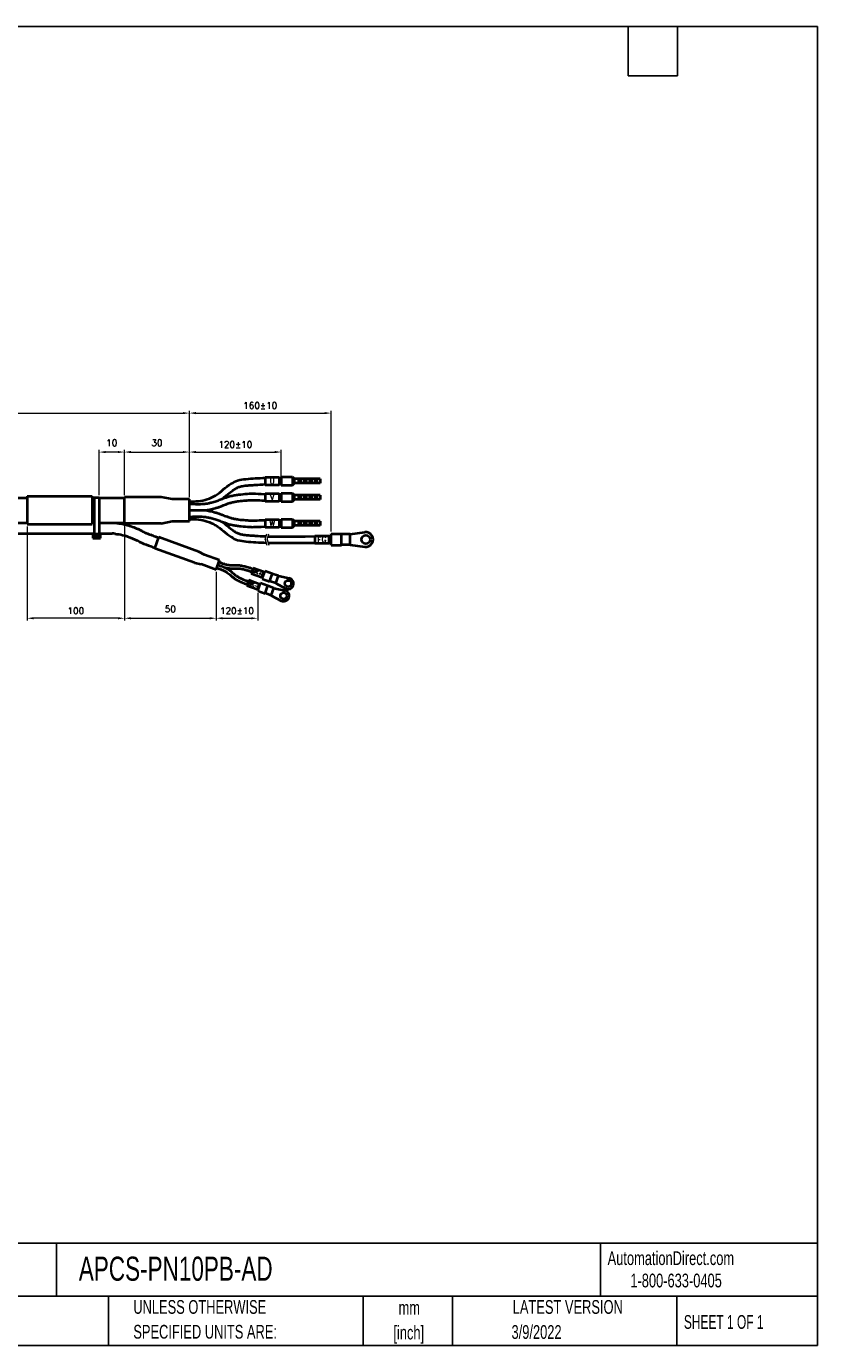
# Model space of a CAD drawing. Header units: millimetres. Extents: x 19 to 819, y 19 to 629.
# Tile 2 of 2: x 453 to 819, y 19 to 629. Entities that reach past the tile are written whole.
import ezdxf
from ezdxf.enums import TextEntityAlignment as Align

# ---------------------------------------------------------------- set-up
doc = ezdxf.new("R2010")
doc.units = ezdxf.units.MM
doc.header["$LTSCALE"] = 3
doc.layers.add('SLD-0', color=179, linetype='Continuous')
doc.layers.add('TEXT', color=140, linetype='Continuous')
doc.styles.add('GSG1', font='romans', dxfattribs={"bigfont": 'gsg1'})
doc.styles.add('SLDTEXTSTYLE0', font='TXT', dxfattribs={"width": 0.7})
doc.styles.add('SLDTEXTSTYLE1', font='TXT', dxfattribs={"width": 0.65})

# ---------------------------------------------------------------- blocks, each defined once
blk = doc.blocks.new('SW_NOTE_0_1')
at = {"layer": 'TEXT', "color": 0, "char_height": 6.35, "attachment_point": 2, "style": 'SLDTEXTSTYLE0'}
for s, insert in [('mm', (8.53, 8.19)), ('[inch]', (8.28, -3.28))]:
    blk.add_mtext(s, dxfattribs=dict(at, insert=insert))
blk = doc.blocks.new('SW_NOTE_0_2')
at = {"layer": 'TEXT', "color": 0, "char_height": 6.35, "attachment_point": 1, "style": 'SLDTEXTSTYLE0'}
for s, insert in [('UNLESS OTHERWISE', (0, 8.19)), ('SPECIFIED UNITS ARE:', (0, -3.28))]:
    blk.add_mtext(s, dxfattribs=dict(at, insert=insert))
blk = doc.blocks.new('SW_NOTE_0_6')
at = {"layer": 'TEXT', "color": 0, "char_height": 6.35, "attachment_point": 1, "style": 'SLDTEXTSTYLE0'}
for s, insert in [('METRIC UNITS USED', (0, 8.19)), ('FOR PART DESIGN', (0, -3.28))]:
    blk.add_mtext(s, dxfattribs=dict(at, insert=insert))

msp = doc.modelspace()

# ---------------------------------------------------------------- linework, layer by layer
at = {"color": 250, "lineweight": 15}
for p, q in [((330.22, 449.95), (525.72, 449.95)), ((528.72, 411.15), (528.72, 450.95)), ((528.72, 411.15), (528.72, 450.95)), ((531.72, 449.95), (591.22, 449.95)), ((594.22, 395.19), (594.22, 450.95)), ((487.02, 412), (487.02, 432.95)), ((498.72, 412.1), (498.72, 432.95)), ((498.72, 412.1), (498.72, 432.95)), ((528.72, 411.15), (528.72, 432.95)), ((528.72, 411.15), (528.72, 432.95)), ((571.22, 418.97), (571.22, 432.95)), ((495.72, 431.95), (490.02, 431.95)), ((501.72, 431.95), (525.72, 431.95)), ((531.72, 431.95), (568.22, 431.95)), ((528.72, 399.95), (528.72, 410.15)), ((528.72, 410.15), (528.72, 399.95)), ((453.72, 397.6), (453.72, 354.15)), ((498.72, 398), (498.72, 354.15)), ((498.72, 398), (498.72, 354.15)), ((541.1, 376.58), (541.1, 354.15)), ((541.1, 376.58), (541.1, 354.15)), ((560.33, 366.78), (560.33, 354.15)), ((495.72, 355.15), (456.72, 355.15)), ((501.72, 355.15), (538.1, 355.15)), ((544.1, 355.15), (557.33, 355.15))]:
    msp.add_line(p, q, dxfattribs=at)
at = {"color": 250, "lineweight": 40}
for p, q in [((563.72, 420.3), (563.72, 416.8)), ((563.72, 420.3), (570.22, 420.3)), ((563.72, 416.8), (570.22, 416.8)), ((570.22, 420.3), (570.22, 416.8)), ((570.22, 420.05), (571.22, 420.05)), ((570.22, 417.05), (571.22, 417.05)), ((571.22, 420.47), (571.22, 416.63)), ((571.22, 420.47), (576.42, 420.47)), ((571.22, 416.63), (576.42, 416.63)), ((576.42, 420.47), (577.22, 419.67)), ((576.42, 420.47), (576.42, 416.63)), ((576.42, 416.63), (577.22, 417.43)), ((577.22, 419.67), (577.22, 417.43)), ((589.22, 419.55), (577.22, 419.55)), ((589.22, 417.55), (577.22, 417.55)), ((579.22, 419.05), (579.22, 418.05)), ((579.22, 419.05), (580.22, 419.05)), ((579.22, 418.05), (580.22, 418.05)), ((580.22, 419.05), (580.22, 418.05)), ((581.72, 419.05), (581.72, 418.05)), ((581.72, 419.05), (582.72, 419.05)), ((581.72, 418.05), (582.72, 418.05)), ((582.72, 419.05), (582.72, 418.05)), ((584.22, 419.05), (584.22, 418.05)), ((584.22, 419.05), (585.22, 419.05)), ((584.22, 418.05), (585.22, 418.05)), ((585.22, 419.05), (585.22, 418.05)), ((586.72, 419.05), (586.72, 418.05)), ((586.72, 419.05), (587.72, 419.05)), ((586.72, 418.05), (587.72, 418.05)), ((587.72, 419.05), (587.72, 418.05)), ((589.22, 419.55), (589.22, 417.55)), ((445.07, 410.8), (453.72, 410.8)), ((453.72, 411.5), (453.72, 398.6)), ((453.72, 411.5), (483.72, 411.5)), ((483.72, 411.5), (483.72, 398.6)), ((483.72, 410.8), (484.72, 410.8)), ((484.72, 411), (487.02, 411)), ((484.72, 411), (484.72, 394.1)), ((487.02, 411), (487.02, 394.1)), ((487.02, 410.8), (498.72, 410.8)), ((498.72, 399), (498.72, 411.1)), ((515.72, 411.1), (498.72, 411.1)), ((520.72, 410.15), (515.72, 411.1)), ((528.72, 410.15), (520.72, 410.15)), ((528.72, 399.95), (528.72, 410.15)), ((563.72, 412.8), (563.72, 409.3)), ((563.72, 412.8), (570.22, 412.8)), ((563.72, 409.3), (570.22, 409.3)), ((570.22, 412.8), (570.22, 409.3)), ((570.22, 412.55), (571.22, 412.55)), ((570.22, 409.55), (571.22, 409.55)), ((571.22, 412.97), (571.22, 409.13)), ((571.22, 412.97), (576.42, 412.97)), ((571.22, 409.13), (576.42, 409.13)), ((576.42, 412.97), (577.22, 412.17)), ((576.42, 412.97), (576.42, 409.13)), ((576.42, 409.13), (577.22, 409.93)), ((577.22, 412.17), (577.22, 409.93)), ((589.22, 412.05), (577.22, 412.05)), ((589.22, 410.05), (577.22, 410.05)), ((579.22, 411.55), (579.22, 410.55)), ((579.22, 411.55), (580.22, 411.55)), ((579.22, 410.55), (580.22, 410.55)), ((580.22, 411.55), (580.22, 410.55)), ((581.72, 411.55), (581.72, 410.55)), ((581.72, 411.55), (582.72, 411.55)), ((581.72, 410.55), (582.72, 410.55)), ((582.72, 411.55), (582.72, 410.55)), ((584.22, 411.55), (584.22, 410.55)), ((584.22, 411.55), (585.22, 411.55)), ((584.22, 410.55), (585.22, 410.55)), ((585.22, 411.55), (585.22, 410.55)), ((586.72, 411.55), (586.72, 410.55)), ((586.72, 411.55), (587.72, 411.55)), ((586.72, 410.55), (587.72, 410.55)), ((587.72, 411.55), (587.72, 410.55)), ((589.22, 412.05), (589.22, 410.05)), ((443.65, 399.3), (453.72, 399.3)), ((453.72, 398.6), (483.72, 398.6)), ((483.72, 399.3), (484.72, 399.3)), ((487.02, 399.3), (498.72, 399.3)), ((515.72, 399), (498.72, 399)), ((515.72, 399), (520.72, 399.95)), ((520.72, 399.95), (528.72, 399.95)), ((563.72, 400.79), (570.22, 400.79)), ((563.72, 400.79), (563.72, 397.29)), ((563.72, 397.29), (570.22, 397.29)), ((570.22, 400.79), (570.22, 397.29)), ((570.22, 400.54), (571.22, 400.54)), ((570.22, 397.54), (571.22, 397.54)), ((571.22, 400.96), (571.22, 397.12)), ((571.22, 400.96), (576.42, 400.96)), ((571.22, 397.12), (576.42, 397.12)), ((576.42, 400.96), (577.22, 400.16)), ((576.42, 400.96), (576.42, 397.12)), ((576.42, 397.12), (577.22, 397.92)), ((577.22, 400.16), (577.22, 397.92)), ((589.22, 400.04), (577.22, 400.04)), ((589.22, 398.04), (577.22, 398.04)), ((579.22, 399.54), (579.22, 398.54)), ((579.22, 399.54), (580.22, 399.54)), ((579.22, 398.54), (580.22, 398.54)), ((580.22, 399.54), (580.22, 398.54)), ((581.72, 399.54), (581.72, 398.54)), ((581.72, 399.54), (582.72, 399.54)), ((581.72, 398.54), (582.72, 398.54)), ((582.72, 399.54), (582.72, 398.54)), ((584.22, 399.54), (584.22, 398.54)), ((584.22, 399.54), (585.22, 399.54)), ((584.22, 398.54), (585.22, 398.54)), ((585.22, 399.54), (585.22, 398.54)), ((586.72, 399.54), (586.72, 398.54)), ((586.72, 399.54), (587.72, 399.54)), ((586.72, 398.54), (587.72, 398.54)), ((587.72, 399.54), (587.72, 398.54)), ((589.22, 400.04), (589.22, 398.04)), ((445.07, 394.3), (484.72, 394.3)), ((484.14, 394.1), (487.59, 394.1)), ((484.14, 394.1), (484.14, 392.1)), ((484.14, 392.1), (487.59, 392.1)), ((484.72, 393.3), (487.02, 393.3)), ((484.72, 393.3), (484.72, 392.9)), ((484.72, 392.9), (487.02, 392.9)), ((487.02, 394.3), (493.06, 394.3)), ((487.02, 393.3), (487.02, 392.9)), ((487.59, 392.1), (487.59, 394.1)), ((512.78, 387.46), (514.66, 392.63)), ((533.1, 385.92), (514.66, 392.63)), ((586.72, 393.3), (593.22, 393.3)), ((586.72, 393.3), (586.72, 389.8)), ((593.22, 393.3), (593.22, 389.8)), ((593.22, 393.05), (594.22, 393.05)), ((594.22, 388.91), (594.22, 394.19)), ((594.22, 394.19), (599.02, 394.19)), ((599.02, 388.91), (599.02, 394.19)), ((603.02, 393.95), (599.02, 393.95)), ((603.02, 393.95), (609.78, 394.91)), ((603.02, 389.15), (603.02, 393.95)), ((531.22, 380.75), (512.78, 387.46)), ((535.78, 384.52), (533.1, 385.92)), ((542.71, 381.99), (535.78, 384.52)), ((586.72, 389.8), (593.22, 389.8)), ((593.22, 390.05), (594.22, 390.05)), ((594.22, 388.91), (599.02, 388.91)), ((603.02, 389.15), (599.02, 389.15)), ((603.02, 389.15), (609.78, 388.18)), ((531.22, 380.75), (534.18, 380.1)), ((541.1, 377.58), (534.18, 380.1)), ((541.1, 377.58), (542.71, 381.99)), ((558.25, 378.5), (557.3, 375.91)), ((558.25, 378.5), (563.06, 376.75)), ((556.19, 372.86), (555.25, 370.27)), ((556.19, 372.86), (561, 371.11)), ((557.3, 375.91), (562.11, 374.16)), ((563.06, 376.75), (562.11, 374.16)), ((562.33, 374.75), (562.8, 374.58)), ((562.38, 373.42), (563.73, 377.14)), ((562.38, 373.42), (565.76, 372.19)), ((562.84, 376.16), (563.31, 375.99)), ((563.73, 377.14), (567.12, 375.91)), ((565.76, 372.19), (567.12, 375.91)), ((568.64, 371.34), (565.82, 372.36)), ((569.87, 374.72), (567.05, 375.74)), ((568.64, 371.34), (569.87, 374.72)), ((569.87, 374.72), (574.89, 373.67)), ((555.25, 370.27), (560.06, 368.52)), ((561, 371.11), (560.06, 368.52)), ((560.28, 369.11), (560.75, 368.94)), ((560.33, 367.78), (561.68, 371.5)), ((560.33, 367.78), (563.71, 366.55)), ((560.79, 370.52), (561.26, 370.35)), ((561.68, 371.5), (565.06, 370.27)), ((563.71, 366.55), (565.06, 370.27)), ((566.59, 365.69), (563.77, 366.72)), ((567.82, 369.08), (565, 370.1)), ((566.59, 365.69), (567.82, 369.08)), ((567.82, 369.08), (572.83, 368.02)), ((568.64, 371.34), (573.16, 368.92)), ((566.59, 365.69), (571.1, 363.28))]:
    msp.add_line(p, q, dxfattribs=at)
at = {"color": 250, "linetype": 'Continuous', "lineweight": 15, "ltscale": 10}
for p, q in [((563.72, 391.55), (564.47, 394.19)), ((563.72, 391.55), (564.47, 388.9)), ((564.72, 391.55), (565.47, 394.19)), ((564.72, 391.55), (565.47, 388.9))]:
    msp.add_line(p, q, dxfattribs=at)
at = {"color": 250, "lineweight": 40}
for centre, radius in [((610.26, 391.55), 2), ((574.36, 371.17), 1.5), ((572.31, 365.53), 1.5)]:
    msp.add_circle(centre, radius, dxfattribs=at)
for centre, radius, start, end in [((493.06, 384.3), 10, 82.37568, 90), ((610.26, 391.55), 3.4, 261.86796, 98.13204), ((574.36, 371.17), 2.55, 241.86796, 78.13204), ((572.31, 365.53), 2.55, 241.86796, 78.13204)]:
    msp.add_arc(centre, radius, start, end, dxfattribs=at)
msp.add_spline([(528.72, 409.1), (532.96, 409.3), (540.73, 411.89), (548.05, 417.38), (551.05, 418.81), (554.89, 419.48), (563.72, 420.05)], degree=3, dxfattribs=at)
for points, knots in [([(543.72, 410.28), (543.83, 410.35), (543.93, 410.43), (544.66, 410.96), (545.24, 411.43), (546.7, 412.62), (547.53, 413.32), (548.89, 414.34), (549.43, 414.71), (550.51, 415.35), (551.05, 415.62), (551.82, 415.91), (552.07, 415.99), (552.6, 416.13), (552.89, 416.19), (553.61, 416.31), (554.07, 416.37), (554.92, 416.47), (555.31, 416.5), (556.08, 416.57), (556.47, 416.61), (557.64, 416.7), (558.41, 416.75), (560.74, 416.9), (562.3, 416.97), (563.72, 417.05)], [13.934597, 13.934597, 13.934597, 13.934597, 14.278419, 14.278419, 16.377201, 16.377201, 19.745694, 19.745694, 22.043927, 22.043927, 24.342161, 24.342161, 25.459366, 25.459366, 26.576571, 26.576571, 28.147117, 28.147117, 29.342961, 29.342961, 30.538805, 30.538805, 32.930494, 32.930494, 37.654038, 37.654038, 37.654038, 37.654038]), ([(528.72, 408.05), (529.34, 408.02), (529.81, 408), (531.23, 407.95), (532.15, 407.92), (534.02, 407.94), (534.97, 407.98), (536.4, 408.14), (536.91, 408.22), (537.95, 408.41), (538.47, 408.53), (539.72, 408.85), (540.45, 409.07), (541.78, 409.52), (542.37, 409.74), (543.63, 410.24), (544.3, 410.51), (545.46, 410.94), (545.95, 411.11), (546.78, 411.37), (547.12, 411.47), (547.79, 411.64), (548.13, 411.72), (549.13, 411.94), (549.79, 412.06), (551.15, 412.26), (551.85, 412.34), (553.9, 412.56), (555.25, 412.65), (557.46, 412.79), (558.34, 412.83), (563.72, 412.55)], [0, 0, 0, 0, 1.446372, 1.446372, 4.339116, 4.339116, 7.495335, 7.495335, 9.288978, 9.288978, 11.082621, 11.082621, 13.583788, 13.583788, 15.661638, 15.661638, 17.739488, 17.739488, 19.126548, 19.126548, 20.034743, 20.034743, 20.942939, 20.942939, 22.759331, 22.759331, 24.721214, 24.721214, 28.644981, 28.644981, 31.250733, 31.250733, 31.250733, 31.250733]), ([(535.68, 405.05), (535.69, 405.05), (535.7, 405.05), (537.39, 405.2), (539.04, 405.54), (541.22, 406.17), (541.77, 406.35), (542.87, 406.73), (543.41, 406.93), (544.68, 407.43), (545.4, 407.72), (546.71, 408.2), (547.3, 408.4), (548.39, 408.7), (548.88, 408.82), (549.89, 409.03), (550.39, 409.11), (551.92, 409.34), (552.94, 409.45), (554.41, 409.58), (554.85, 409.61), (555.52, 409.66), (555.74, 409.67), (556.16, 409.7), (556.35, 409.71), (556.66, 409.73), (556.77, 409.74), (556.99, 409.75), (557.09, 409.76), (557.39, 409.77), (557.62, 409.77), (558.29, 409.77), (558.73, 409.76), (560.27, 409.71), (561.62, 409.65), (563.72, 409.55)], [6.957011, 6.957011, 6.957011, 6.957011, 6.989856, 6.989856, 12.044414, 12.044414, 13.7715, 13.7715, 15.498586, 15.498586, 17.83821, 17.83821, 19.700863, 19.700863, 21.23634, 21.23634, 22.771817, 22.771817, 25.842771, 25.842771, 27.173164, 27.173164, 27.851466, 27.851466, 28.426826, 28.426826, 28.770428, 28.770428, 29.114031, 29.114031, 29.708733, 29.708733, 30.303435, 30.303435, 31.250733, 31.250733, 31.250733, 31.250733]), ([(528.72, 405.05), (528.83, 405.05), (529.03, 405.06), (529.63, 405.09), (529.98, 405.1), (530.7, 405.13), (531.06, 405.14), (532.14, 405.17), (532.85, 405.17), (534.29, 405.14), (535, 405.11), (537.39, 404.89), (539.04, 404.56), (541.22, 403.92), (541.77, 403.75), (542.87, 403.37), (543.41, 403.17), (544.68, 402.67), (545.4, 402.38), (546.71, 401.89), (547.3, 401.7), (548.39, 401.39), (548.88, 401.27), (549.89, 401.07), (550.39, 400.98), (551.92, 400.75), (552.94, 400.65), (554.41, 400.52), (554.85, 400.48), (555.52, 400.44), (555.74, 400.42), (556.16, 400.39), (556.35, 400.38), (556.66, 400.36), (556.77, 400.35), (556.99, 400.34), (557.09, 400.34), (557.39, 400.33), (557.62, 400.32), (558.29, 400.32), (558.73, 400.33), (560.27, 400.38), (561.62, 400.44), (563.72, 400.54)], [0, 0, 0, 0, 0.537681, 0.537681, 1.613044, 1.613044, 2.688406, 2.688406, 4.839131, 4.839131, 6.989856, 6.989856, 12.044414, 12.044414, 13.7715, 13.7715, 15.498586, 15.498586, 17.83821, 17.83821, 19.700863, 19.700863, 21.23634, 21.23634, 22.771817, 22.771817, 25.842771, 25.842771, 27.173164, 27.173164, 27.851466, 27.851466, 28.426826, 28.426826, 28.770428, 28.770428, 29.114031, 29.114031, 29.708733, 29.708733, 30.303435, 30.303435, 31.250733, 31.250733, 31.250733, 31.250733]), ([(493.72, 399.3), (494.77, 399.2), (495.18, 399.15), (496.46, 398.97), (497.37, 398.83), (498.77, 398.54), (499.24, 398.44), (500.16, 398.2), (500.62, 398.07), (501.97, 397.64), (502.85, 397.32), (504.14, 396.78), (504.58, 396.59), (505.4, 396.21), (505.79, 396.02), (506.91, 395.46), (507.59, 395.12), (508.42, 394.73), (508.61, 394.63), (509, 394.46), (509.2, 394.38), (509.82, 394.12), (510.26, 393.96), (511.11, 393.64), (511.53, 393.49), (512.33, 393.2), (512.71, 393.07), (513.58, 392.76), (514.07, 392.58), (514.57, 392.4)], [0, 0, 0, 0, 1.211529, 1.211529, 3.634588, 3.634588, 4.806633, 4.806633, 5.978679, 5.978679, 8.32277, 8.32277, 9.51171, 9.51171, 10.700649, 10.700649, 13.078527, 13.078527, 13.862829, 13.862829, 14.64713, 14.64713, 16.215733, 16.215733, 17.605786, 17.605786, 18.7777, 18.7777, 20.345865, 20.345865, 20.345865, 20.345865]), ([(528.72, 402.05), (529.34, 402.07), (529.81, 402.09), (531.23, 402.15), (532.15, 402.17), (534.02, 402.16), (534.97, 402.11), (536.4, 401.95), (536.91, 401.88), (537.95, 401.68), (538.47, 401.57), (539.72, 401.25), (540.45, 401.03), (541.78, 400.57), (542.37, 400.35), (543.63, 399.85), (544.3, 399.59), (545.46, 399.15), (545.95, 398.98), (546.78, 398.72), (547.12, 398.63), (547.79, 398.45), (548.13, 398.37), (549.13, 398.15), (549.79, 398.04), (551.15, 397.83), (551.85, 397.75), (553.9, 397.54), (555.25, 397.44), (557.46, 397.31), (558.34, 397.26), (563.72, 397.54)], [0, 0, 0, 0, 1.446372, 1.446372, 4.339116, 4.339116, 7.495335, 7.495335, 9.288978, 9.288978, 11.082621, 11.082621, 13.583788, 13.583788, 15.661638, 15.661638, 17.739488, 17.739488, 19.126548, 19.126548, 20.034743, 20.034743, 20.942939, 20.942939, 22.759331, 22.759331, 24.721214, 24.721214, 28.644981, 28.644981, 31.250733, 31.250733, 31.250733, 31.250733]), ([(528.72, 401), (530.13, 400.98), (534.27, 400.93), (541.43, 398.66), (546.23, 393.52), (551.17, 391.03), (556.68, 390.39), (561.06, 390.15), (564.14, 390.06)], [0, 0, 0, 0, 4.243231, 12.435461, 21.590558, 24.9068, 28.806201, 38.05256, 38.05256, 38.05256, 38.05256]), ([(543.72, 399.82), (543.83, 399.74), (543.93, 399.67), (544.66, 399.13), (545.24, 398.66), (546.7, 397.48), (547.53, 396.78), (548.89, 395.75), (549.43, 395.38), (550.51, 394.74), (551.05, 394.48), (551.82, 394.19), (552.07, 394.11), (552.6, 393.97), (552.89, 393.91), (553.61, 393.78), (554.07, 393.72), (554.92, 393.63), (555.31, 393.59), (556.08, 393.52), (556.47, 393.49), (557.64, 393.4), (558.41, 393.34), (560.74, 393.2), (562.3, 393.12), (563.72, 393.05), (563.73, 393.05), (563.74, 393.05), (563.75, 393.05), (563.88, 393.04), (564.01, 393.03), (564.14, 393.03)], [13.934597, 13.934597, 13.934597, 13.934597, 14.278419, 14.278419, 16.377201, 16.377201, 19.745694, 19.745694, 22.043927, 22.043927, 24.342161, 24.342161, 25.459366, 25.459366, 26.576571, 26.576571, 28.147117, 28.147117, 29.342961, 29.342961, 30.538805, 30.538805, 32.930494, 32.930494, 37.654038, 37.654038, 37.654038, 37.68973, 37.68973, 37.68973, 38.12258, 38.12258, 38.12258, 38.12258]), ([(494.39, 394.21), (495.54, 394.05), (498.3, 393.65), (502.47, 392.21), (506.56, 389.93), (510.14, 388.69), (512.19, 387.94), (512.86, 387.7)], [0.673457, 0.673457, 0.673457, 0.673457, 4.173857, 9.008723, 13.799243, 18.196359, 20.345865, 20.345865, 20.345865, 20.345865]), ([(541.4, 378.38), (541.69, 378.28), (541.92, 378.21), (542.59, 377.99), (543.03, 377.85), (543.91, 377.52), (544.34, 377.34), (544.99, 377.02), (545.22, 376.9), (545.67, 376.63), (545.9, 376.48), (546.43, 376.12), (546.73, 375.89), (547.28, 375.45), (547.52, 375.24), (548.03, 374.8), (548.29, 374.56), (548.77, 374.15), (548.97, 373.99), (549.32, 373.73), (549.46, 373.62), (549.74, 373.42), (549.89, 373.33), (550.32, 373.06), (550.61, 372.89), (551.22, 372.56), (551.53, 372.4), (552.46, 371.95), (553.07, 371.68), (553.98, 371.28), (554.28, 371.16), (555.44, 370.78)], [0, 0, 0, 0, 1.446372, 1.446372, 4.339116, 4.339116, 7.495335, 7.495335, 9.288978, 9.288978, 11.082621, 11.082621, 13.583788, 13.583788, 15.661638, 15.661638, 17.739488, 17.739488, 19.126548, 19.126548, 20.034743, 20.034743, 20.942939, 20.942939, 22.759331, 22.759331, 24.721214, 24.721214, 28.644981, 28.644981, 30.560087, 30.560087, 30.560087, 30.560087]), ([(541.91, 379.79), (541.96, 379.77), (542.06, 379.74), (542.34, 379.65), (542.51, 379.6), (542.85, 379.49), (543.02, 379.43), (543.53, 379.26), (543.87, 379.14), (544.54, 378.88), (544.87, 378.74), (545.95, 378.23), (546.68, 377.79), (547.59, 377.12), (547.82, 376.94), (548.27, 376.58), (548.49, 376.39), (549, 375.94), (549.29, 375.68), (549.82, 375.23), (550.06, 375.03), (550.53, 374.7), (550.74, 374.56), (551.17, 374.3), (551.4, 374.17), (552.07, 373.8), (552.54, 373.58), (553.2, 373.27), (553.41, 373.17), (553.71, 373.04), (553.81, 372.99), (554.01, 372.91), (554.09, 372.87), (554.23, 372.81), (554.29, 372.78), (554.39, 372.74), (554.43, 372.72), (554.57, 372.67), (554.68, 372.62), (554.99, 372.51), (555.2, 372.44), (555.62, 372.3), (555.78, 372.25), (555.95, 372.2)], [0, 0, 0, 0, 0.537681, 0.537681, 1.613044, 1.613044, 2.688406, 2.688406, 4.839131, 4.839131, 6.989856, 6.989856, 12.044414, 12.044414, 13.7715, 13.7715, 15.498586, 15.498586, 17.83821, 17.83821, 19.700863, 19.700863, 21.23634, 21.23634, 22.771817, 22.771817, 25.842771, 25.842771, 27.173164, 27.173164, 27.851466, 27.851466, 28.426826, 28.426826, 28.770428, 28.770428, 29.114031, 29.114031, 29.708733, 29.708733, 30.303435, 30.303435, 30.590625, 30.590625, 30.590625, 30.590625]), ([(542.42, 381.2), (542.71, 381.08), (542.93, 380.99), (543.59, 380.72), (544.01, 380.55), (544.9, 380.24), (545.35, 380.1), (546.05, 379.93), (546.3, 379.87), (546.82, 379.79), (547.09, 379.75), (547.73, 379.69), (548.11, 379.67), (548.81, 379.65), (549.13, 379.66), (549.8, 379.68), (550.16, 379.69), (550.78, 379.69), (551.04, 379.69), (551.48, 379.67), (551.65, 379.66), (552, 379.62), (552.17, 379.6), (552.68, 379.53), (553.01, 379.48), (553.68, 379.34), (554.02, 379.26), (555.02, 379.01), (555.68, 378.82), (556.63, 378.54), (556.93, 378.45), (558.06, 377.99)], [0, 0, 0, 0, 1.446372, 1.446372, 4.339116, 4.339116, 7.495335, 7.495335, 9.288978, 9.288978, 11.082621, 11.082621, 13.583788, 13.583788, 15.661638, 15.661638, 17.739488, 17.739488, 19.126548, 19.126548, 20.034743, 20.034743, 20.942939, 20.942939, 22.759331, 22.759331, 24.721214, 24.721214, 28.644981, 28.644981, 30.560087, 30.560087, 30.560087, 30.560087]), ([(545.18, 378.6), (545.18, 378.59), (545.19, 378.59), (546.01, 378.38), (546.84, 378.25), (547.98, 378.18), (548.27, 378.16), (548.85, 378.16), (549.13, 378.16), (549.81, 378.17), (550.2, 378.19), (550.9, 378.19), (551.21, 378.18), (551.78, 378.14), (552.03, 378.11), (552.54, 378.04), (552.79, 377.99), (553.54, 377.84), (554.04, 377.71), (554.75, 377.52), (554.97, 377.46), (555.29, 377.37), (555.4, 377.34), (555.6, 377.28), (555.69, 377.25), (555.84, 377.21), (555.89, 377.19), (556, 377.16), (556.04, 377.15), (556.19, 377.1), (556.29, 377.07), (556.61, 376.95), (556.81, 376.87), (557.22, 376.71), (557.37, 376.64), (557.55, 376.57)], [6.957011, 6.957011, 6.957011, 6.957011, 6.989856, 6.989856, 12.044414, 12.044414, 13.7715, 13.7715, 15.498586, 15.498586, 17.83821, 17.83821, 19.700863, 19.700863, 21.23634, 21.23634, 22.771817, 22.771817, 25.842771, 25.842771, 27.173164, 27.173164, 27.851466, 27.851466, 28.426826, 28.426826, 28.770428, 28.770428, 29.114031, 29.114031, 29.708733, 29.708733, 30.303435, 30.303435, 30.590625, 30.590625, 30.590625, 30.590625])]:
    msp.add_open_spline(points, degree=3, knots=knots, dxfattribs=at)
for points in [[(565.13, 392.98), (569.63, 392.81), (574.01, 392.92), (586.72, 393.05)], [(565.15, 390.03), (569.68, 389.93), (574.2, 389.99), (586.72, 390.05)]]:
    msp.add_open_spline(points, degree=3, dxfattribs=at)
at = {"color": 250}
for points in [[(525.72, 450.45), (525.72, 449.45), (528.72, 449.95)], [(531.72, 450.45), (531.72, 449.45), (528.72, 449.95)], [(591.22, 450.45), (591.22, 449.45), (594.22, 449.95)], [(490.02, 432.45), (490.02, 431.45), (487.02, 431.95)], [(495.72, 432.45), (495.72, 431.45), (498.72, 431.95)], [(501.72, 432.45), (501.72, 431.45), (498.72, 431.95)], [(525.72, 432.45), (525.72, 431.45), (528.72, 431.95)], [(531.72, 432.45), (531.72, 431.45), (528.72, 431.95)], [(568.22, 432.45), (568.22, 431.45), (571.22, 431.95)], [(456.72, 355.65), (456.72, 354.65), (453.72, 355.15)], [(495.72, 355.65), (495.72, 354.65), (498.72, 355.15)], [(501.72, 355.65), (501.72, 354.65), (498.72, 355.15)], [(538.1, 355.65), (538.1, 354.65), (541.1, 355.15)], [(544.1, 355.65), (544.1, 354.65), (541.1, 355.15)], [(557.33, 355.65), (557.33, 354.65), (560.33, 355.15)]]:
    msp.add_solid(points, dxfattribs=at)
at = {"layer": 'TEXT'}
for p, q in [((19.05, 628.65), (819.15, 628.65)), ((731.52, 605.79), (731.52, 628.65)), ((754.38, 605.79), (754.38, 628.65)), ((819.15, 628.65), (819.15, 19.05)), ((731.52, 605.79), (754.38, 605.79)), ((819.15, 66.38), (19.05, 66.38)), ((467.28, 66.38), (467.28, 41.91)), ((718.73, 66.38), (718.73, 41.91)), ((819.15, 19.05), (819.15, 49.53)), ((819.15, 41.91), (19.05, 41.91)), ((491.34, 41.91), (491.34, 19.05)), ((609.07, 41.91), (609.07, 19.05)), ((650.44, 41.91), (650.44, 19.05)), ((754.05, 41.91), (754.05, 19.05)), ((19.05, 19.05), (819.15, 19.05))]:
    msp.add_line(p, q, dxfattribs=at)

# ---------------------------------------------------------------- block references
for name, p in [('SW_NOTE_0_6', (385.44, 31.91)), ('SW_NOTE_0_2', (502.82, 31.91)), ('SW_NOTE_0_1', (621.86, 31.52))]:
    msp.add_blockref(name, p, dxfattribs=at)

# ---------------------------------------------------------------- texts
at = {"color": 250, "lineweight": -3, "style": 'GSG1'}
for s, p in [('U', (566.97, 418.55)), ('V', (566.97, 411.05)), ('W', (566.97, 399.04)), ('FG', (589.97, 391.55))]:
    msp.add_text(s, height=2.5, dxfattribs=at).set_placement(p, align=Align.MIDDLE_CENTER)
for s, p in [('BK-', (558.13, 370.69)), ('BK+', (560.18, 376.33))]:
    msp.add_text(s, height=1.5, rotation=340, dxfattribs=at).set_placement(p, align=Align.MIDDLE_CENTER)
at = {"color": 250, "lineweight": 15, "char_height": 3, "attachment_point": 5, "style": 'GSG1'}
for s, insert in [('\\A1;160%%P10', (561.47, 453.45)), ('\\A1;10', (492.87, 436.23)), ('\\A1;30', (513.72, 436.23)), ('\\A1;120%%P10', (549.97, 435.45)), ('\\A1;100', (476.22, 358.65)), ('\\A1;50', (519.91, 359.43)), ('\\A1;120%%P10', (550.71, 358.65))]:
    msp.add_mtext(s, dxfattribs=dict(at, insert=insert))
at = {"layer": 'SLD-0', "char_height": 6.35, "attachment_point": 1, "style": 'SLDTEXTSTYLE0'}
for s, insert in [('AutomationDirect.com', (722.08, 62.63)), ('1-800-633-0405', (732.57, 52.31))]:
    msp.add_mtext(s, dxfattribs=dict(at, insert=insert))
at = {"layer": 'TEXT'}
for s, insert, char_height, attachment_point, style in [('APCS-PN10PB-AD', (477.62, 60.15), 11.1125, 1, 'SLDTEXTSTYLE0'), ('LATEST VERSION', (703.66, 40.09), 6.35, 2, 'SLDTEXTSTYLE0'), ('SHEET 1 OF 1', (757.32, 33.15), 6.35, 1, 'SLDTEXTSTYLE1'), ('3/9/2022', (689.22, 28.51), 6.35, 2, 'SLDTEXTSTYLE0')]:
    msp.add_mtext(s, dxfattribs=dict(at, insert=insert, char_height=char_height, attachment_point=attachment_point, style=style))

doc.saveas('drawing.dxf')
